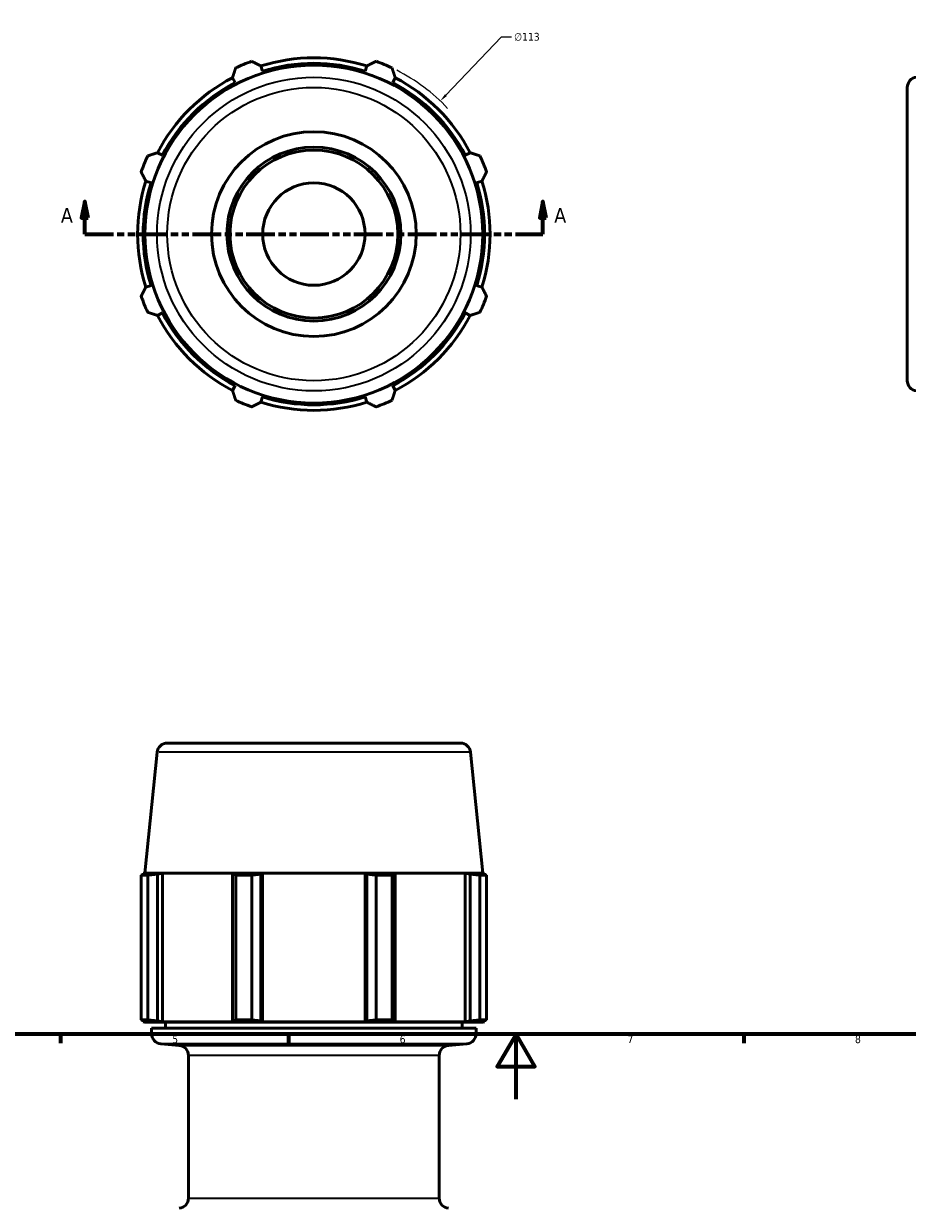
# Model space of a CAD drawing. Header units: millimetres. Extents: x -223 to 925, y -274 to 844.
# Tile 5 of 9: x 269 to 541, y -34 to 331. Entities that reach past the tile are written whole.
import ezdxf

# ---------------------------------------------------------------- set-up
doc = ezdxf.new("R2010")
doc.units = ezdxf.units.MM
doc.linetypes.add('DOUBLE_DASH_CHAIN', pattern=[1.2403, 0.6614, -0.0827, 0.1654, -0.0827, 0.1654, -0.0827])
for name, color, linetype, lineweight in [('Border (ANSI)', 7, 'Continuous', 70), ('Dimension (ANSI)', 7, 'Continuous', 25), ('Section Line (ANSI)', 7, 'DOUBLE_DASH_CHAIN', 70), ('Visible (ANSI)', 7, 'Continuous', 50), ('Visible Narrow (ANSI)', 7, 'Continuous', 35)]:
    doc.layers.add(name, color=color, linetype=linetype, lineweight=lineweight)
doc.styles.add('Label Text (ANSI)', font='tahoma.ttf')
doc.styles.add('Note Text (ANSI)', font='tahoma.ttf')
doc.dimstyles.new('Default - mm (ANSI)', dxfattribs={"dimtxt": 2.4, "dimasz": 2.5, "dimexe": 3.175, "dimexo": 1.6002, "dimgap": 0.8, "dimtad": 0, "dimtoh": 1, "dimdec": 0, "dimrnd": 1e-08, "dimzin": 4, "dimdsep": 46, "dimtxsty": 'Note Text (ANSI)', "dimcen": 0.09, "dimdle": 10, "dimclrd": 256, "dimclre": 256, "dimclrt": 5, "dimadec": 1, "dimazin": 1, "dimtfac": 1.27, "dimtofl": 0, "dimtmove": 0, "dimatfit": 3, "dimfxl": 1, "dimtolj": 1, "dimtzin": 4, "dimlwd": -1, "dimlwe": -1, "dimarcsym": 0})

# ---------------------------------------------------------------- blocks, each defined once
blk = doc.blocks.new('Borders Default Border')
at = {"layer": 'Border (ANSI)'}
for p, q in [((280.33, 20), (280.33, 17.2)), ((350.42, 20), (350.42, 17.2)), ((490.58, 20), (490.58, 17.2))]:
    blk.add_line(p, q, dxfattribs=at)
at = {"layer": 'Border (ANSI)', "flags": 128}
for points in [[(20, 20), (20, 574), (821, 574), (821, 20), (20, 20)], [(420.5, 0), (420.5, 20), (414.73, 10), (426.27, 10), (420.5, 20)]]:
    blk.add_lwpolyline(points, dxfattribs=at)
at = {"layer": 'Border (ANSI)', "color": 5, "true_color": 0x0000ff, "char_height": 2.4, "attachment_point": 7, "style": 'Note Text (ANSI)'}
for s, insert in [('5', (314.67, 17.15)), ('6', (384.69, 17.15)), ('7', (454.8, 17.2)), ('8', (524.84, 17.15))]:
    blk.add_mtext(s, dxfattribs=dict(at, insert=insert))
blk = doc.blocks.new('2dTransSection0')
at = {"layer": 'Section Line (ANSI)', "linetype": 'Continuous'}
for p, q in [((287.76, 276.16), (286.76, 271.16)), ((287.76, 271.16), (287.76, 276.16)), ((288.76, 271.16), (287.76, 276.16)), ((428.78, 276.16), (427.78, 271.16)), ((428.78, 271.16), (428.78, 276.16)), ((429.78, 271.16), (428.78, 276.16)), ((286.76, 271.16), (288.76, 271.16)), ((287.76, 266.16), (287.76, 271.16)), ((427.78, 271.16), (429.78, 271.16)), ((428.78, 266.16), (428.78, 271.16)), ((287.76, 266.16), (296.23, 266.16)), ((420.31, 266.16), (428.78, 266.16))]:
    blk.add_line(p, q, dxfattribs=at)
at = {"layer": 'Section Line (ANSI)', "linetype": 'DOUBLE_DASH_CHAIN', "ltscale": 13.358551}
blk.add_line((287.76, 266.16), (428.78, 266.16), dxfattribs=at)
at = {"layer": 'Section Line (ANSI)', "linetype": 'Continuous', "flags": 128}
for points in [[(288.76, 271.16), (287.76, 276.16), (286.76, 271.16), (288.76, 271.16)], [(429.78, 271.16), (428.78, 276.16), (427.78, 271.16), (429.78, 271.16)]]:
    blk.add_lwpolyline(points, dxfattribs=at)
at = {"layer": 'Section Line (ANSI)'}
for points in [[(288.76, 271.16), (287.76, 276.16), (286.76, 271.16), (288.76, 271.16)], [(429.78, 271.16), (428.78, 276.16), (427.78, 271.16), (429.78, 271.16)]]:
    blk.add_solid(points, dxfattribs=at)
at = {"layer": 'Section Line (ANSI)', "char_height": 4.57, "attachment_point": 7, "style": 'Label Text (ANSI)'}
for insert in [(280.4, 269.66), (432.25, 269.66)]:
    blk.add_mtext('A', dxfattribs=dict(at, insert=insert))
blk = doc.blocks.new('*D8')
at = {"layer": 'Defpoints', "color": 0, "transparency": 16777216}
for p in [(397.2, 307.11), (319.33, 225.22)]:
    blk.add_point(p, dxfattribs=at)
at = {"layer": 'Dimension (ANSI)', "transparency": 16777216}
for p, q in [((415.91, 326.78), (398.93, 308.92)), ((419.11, 326.78), (415.91, 326.78)), ((358.18, 266.16), (358.36, 266.16)), ((358.27, 266.07), (358.27, 266.25))]:
    blk.add_line(p, q, dxfattribs=at)
blk.add_arc((358.27, 266.16), 56.5, 43.2217, 63.1692, dxfattribs=at)
blk.add_solid([(398.62, 309.21), (399.23, 308.63), (397.2, 307.11)], dxfattribs=at)
at = {"layer": 'Dimension (ANSI)', "color": 5, "transparency": 16777216, "insert": (419.91, 328.08), "char_height": 2.4, "attachment_point": 1, "style": 'Note Text (ANSI)'}
blk.add_mtext('\\A1;∅113', dxfattribs=at)

msp = doc.modelspace()

# ---------------------------------------------------------------- linework, layer by layer
at = {"layer": 'Visible (ANSI)'}
for p, q in [((342.47, 316.28), (341.96, 317.89)), ((374.58, 317.89), (374.07, 316.28)), ((333.22, 314.28), (334.01, 312.77)), ((382.53, 312.77), (383.31, 314.28)), ((540.94, 221.04), (540.94, 311.29)), ((311.66, 290.43), (310.16, 291.21)), ((406.38, 291.21), (404.88, 290.43)), ((306.54, 282.48), (308.16, 281.97)), ((408.38, 281.97), (410, 282.48)), ((308.16, 250.36), (306.54, 249.85)), ((410, 249.85), (408.38, 250.36)), ((310.16, 241.12), (311.66, 241.9)), ((404.88, 241.9), (406.38, 241.12)), ((334.01, 219.56), (333.22, 218.05)), ((383.31, 218.05), (382.53, 219.56)), ((341.96, 214.44), (342.47, 216.05)), ((374.07, 216.05), (374.58, 214.44)), ((313.15, 109.53), (403.39, 109.53)), ((310.01, 106.69), (306.29, 69.54)), ((406.52, 106.69), (410.24, 69.54)), ((306.29, 69.54), (305.72, 69.46)), ((308.16, 69.46), (305.72, 69.46)), ((305.72, 69.46), (305.72, 69.04)), ((306.29, 69.54), (410.24, 69.54)), ((308.16, 69.46), (306.54, 69.22)), ((310.16, 69.22), (311.66, 69.46)), ((311.66, 69.46), (311.66, 23.78)), ((334.01, 69.46), (311.66, 69.46)), ((334.01, 69.46), (333.22, 69.22)), ((341.96, 69.22), (342.47, 69.46)), ((342.47, 69.46), (342.47, 23.78)), ((374.07, 69.46), (342.47, 69.46)), ((374.07, 69.46), (374.07, 23.78)), ((374.07, 69.46), (374.58, 69.22)), ((383.31, 69.22), (382.53, 69.46)), ((404.88, 69.46), (382.53, 69.46)), ((404.88, 69.46), (404.88, 23.78)), ((404.88, 69.46), (406.38, 69.22)), ((410, 69.22), (408.38, 69.46)), ((410.81, 69.46), (408.38, 69.46)), ((410.24, 69.54), (410.81, 69.46)), ((410.81, 69.46), (410.81, 69.04)), ((305.11, 68.9), (307.15, 68.9)), ((305.11, 24.34), (305.11, 68.9)), ((307.15, 68.9), (307.15, 24.34)), ((310.16, 24.02), (310.16, 69.22)), ((333.22, 69.22), (333.22, 24.02)), ((334.21, 68.9), (339.14, 68.9)), ((334.21, 24.34), (334.21, 68.9)), ((339.14, 68.9), (339.14, 24.34)), ((341.96, 24.02), (341.96, 69.22)), ((374.58, 69.22), (374.58, 24.02)), ((377.4, 68.9), (382.33, 68.9)), ((377.4, 24.34), (377.4, 68.9)), ((382.33, 68.9), (382.33, 24.34)), ((383.31, 24.02), (383.31, 69.22)), ((406.38, 69.22), (406.38, 24.02)), ((409.39, 68.9), (411.43, 68.9)), ((409.39, 24.34), (409.39, 68.9)), ((411.43, 68.9), (411.43, 24.34)), ((305.11, 24.34), (307.15, 24.34)), ((305.72, 24.2), (305.72, 23.78)), ((306.29, 23.7), (305.72, 23.78)), ((305.72, 23.78), (308.16, 23.78)), ((306.29, 23.7), (410.24, 23.7)), ((306.54, 24.02), (308.16, 23.78)), ((311.66, 23.78), (310.16, 24.02)), ((311.66, 23.78), (334.01, 23.78)), ((312.59, 23.7), (312.59, 21.78)), ((333.22, 24.02), (334.01, 23.78)), ((334.21, 24.34), (339.14, 24.34)), ((342.47, 23.78), (341.96, 24.02)), ((342.47, 23.78), (374.07, 23.78)), ((374.58, 24.02), (374.07, 23.78)), ((377.4, 24.34), (382.33, 24.34)), ((382.53, 23.78), (383.31, 24.02)), ((382.53, 23.78), (404.88, 23.78)), ((403.94, 23.7), (403.94, 21.78)), ((406.38, 24.02), (404.88, 23.78)), ((408.38, 23.78), (410, 24.02)), ((408.38, 23.78), (410.81, 23.78)), ((409.39, 24.34), (411.43, 24.34)), ((410.24, 23.7), (410.81, 23.78)), ((410.81, 24.2), (410.81, 23.78)), ((308.31, 21.78), (408.22, 21.78)), ((308.31, 21.78), (308.31, 20.15)), ((408.22, 21.78), (408.22, 20.15)), ((316.81, 16.52), (311.19, 17.01)), ((399.73, 16.52), (405.35, 17.01)), ((319.68, 13.38), (319.68, -30.49)), ((396.86, 13.38), (396.86, -30.49))]:
    msp.add_line(p, q, dxfattribs=at)
for radius in [51.98, 31.5, 26.77, 25.83, 15.75]:
    msp.add_circle((358.27, 266.16), radius, dxfattribs=at)
for centre, radius, start, end in [((358.27, 266.16), 56.5, 109.792, 115.208), ((358.27, 266.16), 54.24, 72.5, 107.5), ((358.27, 266.16), 52.55, 72.5, 107.5), ((358.27, 266.16), 56.5, 64.792, 70.208), ((358.27, 266.16), 54.24, 117.5, 152.5), ((358.27, 266.16), 54.24, 27.5, 62.5), ((544.09, 311.29), 3.15, 95.7169, 180), ((358.27, 266.16), 52.54, 117.5, 152.5), ((358.27, 266.16), 52.54, 27.5, 62.5), ((358.27, 266.16), 56.5, 154.792, 160.208), ((358.27, 266.16), 56.5, 19.792, 25.208), ((358.27, 266.16), 54.24, 162.5, 197.5), ((358.27, 266.16), 52.54, 162.5, 197.5), ((358.27, 266.16), 52.55, 342.5, 17.5), ((358.27, 266.16), 54.24, 342.5, 17.5), ((358.27, 266.16), 56.5, 199.792, 205.208), ((358.27, 266.16), 56.5, 334.792, 340.208), ((358.27, 266.16), 54.24, 207.5, 242.5), ((358.27, 266.16), 52.54, 207.5, 242.5), ((358.27, 266.16), 52.54, 297.5, 332.5), ((358.27, 266.16), 54.24, 297.5, 332.5), ((544.09, 221.04), 3.15, 180, 264.2831), ((358.27, 266.16), 52.54, 252.5, 287.5), ((358.27, 266.16), 56.5, 244.792, 250.208), ((358.27, 266.16), 54.24, 252.5, 287.5), ((358.27, 266.16), 56.5, 289.792, 295.208), ((313.15, 106.38), 3.15, 90, 174.2831), ((403.39, 106.38), 3.15, 5.7169, 90), ((311.46, 20.15), 3.15, 180, 265), ((405.07, 20.15), 3.15, 275, 0), ((316.53, 13.38), 3.15, 0, 85), ((400.01, 13.38), 3.15, 95, 180), ((316.53, -30.49), 3.15, 275, 0), ((400.01, -30.49), 3.15, 180, 265)]:
    msp.add_arc(centre, radius, start, end, dxfattribs=at)
for points, weights in [([(333.22, 314.28), (333.7, 315.75), (334.21, 317.28)], [1.00089189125, 1.00085444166, 1]), ([(339.14, 319.33), (340.58, 318.6), (341.96, 317.89)], [1, 1.00085444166, 1.00089189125]), ([(374.58, 317.89), (375.96, 318.6), (377.4, 319.33)], [1.00089189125, 1.00085444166, 1]), ([(382.33, 317.28), (382.83, 315.75), (383.31, 314.28)], [1, 1.00085444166, 1.00089189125]), ([(307.15, 290.23), (308.68, 290.73), (310.16, 291.21)], [1, 1.00085444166, 1.00089189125]), ([(406.38, 291.21), (407.85, 290.73), (409.39, 290.23)], [1.00089189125, 1.00085444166, 1]), ([(306.54, 282.48), (305.84, 283.86), (305.11, 285.3)], [1.00089189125, 1.00085444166, 1]), ([(411.43, 285.3), (410.7, 283.86), (410, 282.48)], [1, 1.00085444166, 1.00089189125]), ([(305.11, 247.03), (305.84, 248.47), (306.54, 249.85)], [1, 1.00085444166, 1.00089189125]), ([(410, 249.85), (410.7, 248.47), (411.43, 247.03)], [1.00089189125, 1.00085444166, 1]), ([(310.16, 241.12), (308.68, 241.6), (307.15, 242.1)], [1.00089189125, 1.00085444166, 1]), ([(409.39, 242.1), (407.85, 241.6), (406.38, 241.12)], [1, 1.00085444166, 1.00089189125]), ([(334.21, 215.05), (333.7, 216.58), (333.22, 218.05)], [1, 1.00085444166, 1.00089189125]), ([(383.31, 218.05), (382.83, 216.58), (382.33, 215.05)], [1.00089189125, 1.00085444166, 1]), ([(341.96, 214.44), (340.58, 213.73), (339.14, 213)], [1.00089189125, 1.00085444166, 1]), ([(377.4, 213), (375.96, 213.73), (374.58, 214.44)], [1, 1.00085444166, 1.00089189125]), ([(305.11, 68.9), (305.84, 69.07), (306.54, 69.22)], [1, 1.00085444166, 1.00089189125]), ([(310.16, 69.22), (308.68, 69.07), (307.15, 68.9)], [1.00089189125, 1.00085444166, 1]), ([(334.21, 68.9), (333.7, 69.07), (333.22, 69.22)], [1, 1.00085444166, 1.00089189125]), ([(341.96, 69.22), (340.58, 69.07), (339.14, 68.9)], [1.00089189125, 1.00085444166, 1]), ([(377.4, 68.9), (375.96, 69.07), (374.58, 69.22)], [1, 1.00085444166, 1.00089189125]), ([(383.31, 69.22), (382.83, 69.07), (382.33, 68.9)], [1.00089189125, 1.00085444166, 1]), ([(409.39, 68.9), (407.85, 69.07), (406.38, 69.22)], [1, 1.00085444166, 1.00089189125]), ([(410, 69.22), (410.7, 69.07), (411.43, 68.9)], [1.00089189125, 1.00085444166, 1]), ([(306.54, 24.02), (305.84, 24.17), (305.11, 24.34)], [1.00089189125, 1.00085444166, 1]), ([(307.15, 24.34), (308.68, 24.17), (310.16, 24.02)], [1, 1.00085444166, 1.00089189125]), ([(333.22, 24.02), (333.7, 24.17), (334.21, 24.34)], [1.00089189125, 1.00085444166, 1]), ([(339.14, 24.34), (340.58, 24.17), (341.96, 24.02)], [1, 1.00085444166, 1.00089189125]), ([(374.58, 24.02), (375.96, 24.17), (377.4, 24.34)], [1.00089189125, 1.00085444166, 1]), ([(382.33, 24.34), (382.83, 24.17), (383.31, 24.02)], [1, 1.00085444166, 1.00089189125]), ([(406.38, 24.02), (407.85, 24.17), (409.39, 24.34)], [1.00089189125, 1.00085444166, 1]), ([(411.43, 24.34), (410.7, 24.17), (410, 24.02)], [1, 1.00085444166, 1.00089189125])]:
    msp.add_rational_spline(points, weights, degree=2, dxfattribs=at)
at = {"layer": 'Visible Narrow (ANSI)'}
for p, q in [((405.93, 106.69), (310.61, 106.69)), ((308.93, 20.15), (407.61, 20.15)), ((404.77, 17.01), (311.77, 17.01)), ((317.32, 16.52), (399.22, 16.52)), ((396.38, 13.38), (320.16, 13.38)), ((320.16, -30.49), (396.38, -30.49))]:
    msp.add_line(p, q, dxfattribs=at)
for radius in [48.26, 45.12]:
    msp.add_circle((358.27, 266.16), radius, dxfattribs=at)

# ---------------------------------------------------------------- block references
msp.add_blockref('Borders Default Border', (0, 0))
at = {"layer": 'Section Line (ANSI)'}
msp.add_blockref('2dTransSection0', (0, 0), dxfattribs=at)

# ---------------------------------------------------------------- dimensions: what is measured, and where the dimension line sits
at = {"layer": 'Dimension (ANSI)'}
dim = msp.add_diameter_dim_2p(p1=(319.33, 225.22), p2=(397.2, 307.11), dimstyle='Default - mm (ANSI)', override={"dimgap": 0.8, "dimtih": 1, "dimdec": 0, "dimlfac": 1, "dimtol": 0, "dimlim": 0, "dimtp": 0, "dimtm": 0, "dimtdec": 2}, dxfattribs=at)
dim.commit()
dim.dimension.update_dxf_attribs({"geometry": '*D8', "text_midpoint": (423.76, 326.78), "dimtype": 163})

doc.saveas('drawing.dxf')
